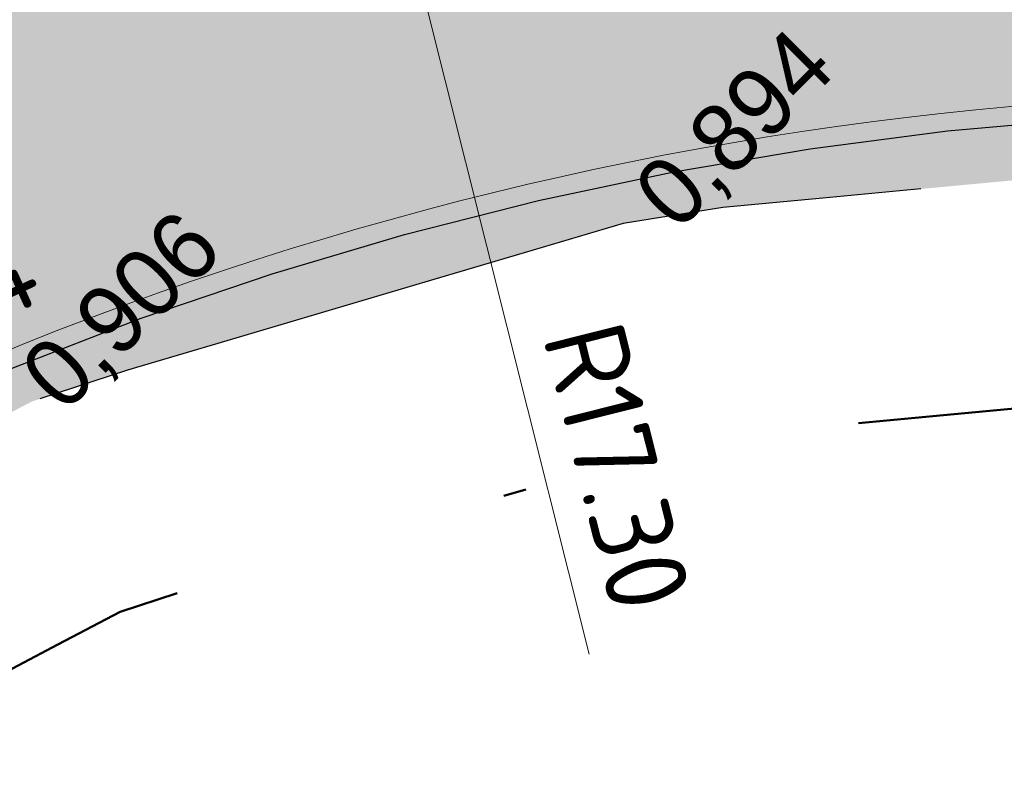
# Model space of a CAD drawing. Header units: millimetres. Extents: x 812 to 183790, y 13 to 580968.
# Tile 51 of 256: x 182461.67 to 182466, y 580790.39 to 580793.74. Entities that reach past the tile are written whole.
import ezdxf

# ---------------------------------------------------------------- set-up
doc = ezdxf.new("R2010")
doc.units = ezdxf.units.MM
doc.header["$LTSCALE"] = 5
for name, pattern in [('DASHDOT', [25.4, 12.7, -6.35, 0, -6.35]), ('VH-GELEIDEBAND_50X200', [8, 4, -2, 0, -2]), ('VH-OPSLUITBAND_80X200', [14, 8, -2, 2, -2]), ('XX-PROJECTGRENS', [18, 12, -3, 0, -3])]:
    doc.linetypes.add(name, pattern=pattern)
doc.layers.add('B-ALG-HOOGTES', color=252, linetype='Continuous')
for name, color, linetype, lineweight in [('N-BH-VH-KANTOPSLUITING_GELEIDEBAND_50X200-G', 20, 'VH-GELEIDEBAND_50X200', 30), ('N-BH-VH-KANTOPSLUITING_OPSLUITBAND_80X200-G', 150, 'VH-OPSLUITBAND_80X200', 30), ('N-Hoogte_Nieuw', 7, 'Continuous', 25), ('N-WE-KG-WERKGRENS-G', 7, 'XX-PROJECTGRENS', 50), ('N-WE-VH-KANTVERHARDING-G', 7, 'Continuous', 0), ('N-WEG-ASF-GOOTTEGEL', 7, 'DASHDOT', 25), ('N-XX-AL-M', 7, 'Continuous', 0), ('V-WE-VH-KANTOPSLUITING_OPSLUITBAND_80X200-G', 150, 'VH-OPSLUITBAND_80X200', 25)]:
    doc.layers.add(name, color=color, linetype=linetype, lineweight=lineweight)
for name, color, linetype, lineweight, transparency in [('N-PV-GR-GRAS_02-G', 85, 'Continuous', 15, 0.3), ('N-WE-VH-VERHARDING_ASFALT_ROOD-A', 12, 'Continuous', 9, 0.7), ('N-WE-VH-VERHARDING_TEGEL-A', 253, 'Continuous', 5, 0.75), ('V-WE-VH-VERHARDING_TEGEL-A', 253, 'Continuous', 18, 0.5)]:
    doc.layers.add(name, color=color, linetype=linetype, lineweight=lineweight, transparency=transparency)
doc.styles.add('isocp', font='isocp.shx')
doc.styles.add('NLCS-ISO-M200-T18', font='txt', dxfattribs={"height": 0.36})
doc.styles.add('NLCS-T25_0', font='txt')
doc.dimstyles.new('NLCS-M200-T18-PIJL_X_L2_H1', dxfattribs={"dimscale": 0.2, "dimtxt": 0.36, "dimasz": 2, "dimexe": 2, "dimexo": 1, "dimgap": 0.7, "dimtad": 1, "dimzin": 0, "dimdsep": 46, "dimtxsty": 'NLCS-ISO-M200-T18', "dimcen": 0, "dimdle": 2, "dimclrd": 256, "dimclre": 256, "dimclrt": 256, "dimadec": 1, "dimazin": 0, "dimtfac": 1, "dimtofl": 0, "dimtmove": 1, "dimatfit": 0, "dimfxl": 2, "dimfxlon": 1, "dimtfillclr": 254, "dimtolj": 1, "dimtzin": 0, "dimlwd": 18, "dimlwe": 18, "dimarcsym": 0})

# ---------------------------------------------------------------- blocks, each defined once
blk = doc.blocks.new('*D6738')
at = {"layer": 'Defpoints', "color": 0, "transparency": 16777216}
for p in [(182463.184976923, 580794.8992020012), (182467.3991369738, 580778.117238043)]:
    blk.add_point(p, dxfattribs=at)
at = {"layer": 'N-XX-AL-M', "linetype": 'Continuous', "lineweight": 18, "transparency": 16777216}
blk.add_line((182464.1769175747, 580790.9490168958), (182463.2823973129, 580794.5112467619), dxfattribs=at)
at = {"layer": 'N-XX-AL-M', "transparency": 16777216}
blk.add_solid([(182463.3470565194, 580794.5274834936), (182463.2177381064, 580794.4950100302), (182463.1849769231, 580794.8992020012)], dxfattribs=at)
at = {"layer": 'N-XX-AL-M', "transparency": 16777216, "insert": (182464.2997475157, 580791.7737670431), "char_height": 0.36, "attachment_point": 5, "rotation": 284.0962169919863, "style": 'NLCS-ISO-M200-T18'}
blk.add_mtext('\\A1;R17.30', dxfattribs=at)

msp = doc.modelspace()

# ---------------------------------------------------------------- hatches: boundary and pattern name
at = {"layer": 'N-PV-GR-GRAS_02-G'}
h = msp.add_hatch(dxfattribs=at)
h.set_pattern_fill('AGR-GRAS_02', color=256, scale=0.1, angle=90.00000000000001, style=0, pattern_type=2)
h.set_pattern_definition([(90, (0, 0), (-1, 0.9999999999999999), [0.25, -0.75]), (90, (-0.6000000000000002, 0.5499999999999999), (-1, 0.9999999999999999), [0.25, -0.75]), (180, (-0.35, 0.09999999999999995), (-0.9999999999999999, -1), [0.25, -0.75]), (180, (-0.7000000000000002, 0.4999999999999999), (-0.9999999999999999, -1), [0.25, -0.75]), (135, (-0.7000000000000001, 0.1999999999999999), (-1.000000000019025, -1.608122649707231e-16), [0.25, -1.164213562]), (225, (-8.844674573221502e-17, 0.55), (1.608122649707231e-16, -1.000000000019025), [0.25, -1.164213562]), (116.5650512, (-0.3000000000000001, 0.2499999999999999), (-4.000646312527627e-10, 1.000000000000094), [0.25, -1.986067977]), (116.5650512, (-0.8000000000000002, 0.7), (-4.000646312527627e-10, 1.000000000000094), [0.25, -1.986067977]), (153.43494882, (-1.125685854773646e-16, 0.7000000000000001), (-1.000000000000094, 5.099846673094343e-11), [0.25, -1.986067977]), (153.43494882, (-0.4500000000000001, 0.2499999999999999), (-1.000000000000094, 5.099846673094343e-11), [0.25, -1.986067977]), (153.43494882, (-0.2000000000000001, 0.6000000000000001), (-1.000000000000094, 5.099846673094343e-11), [0.25, -1.986067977]), (206.5650512, (-0.55, -8.844674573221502e-17), (-1.000000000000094, -4.000650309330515e-10), [0.25, -1.986067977]), (243.43494882, (-0.15, 0.2), (-5.09988220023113e-11, -1.000000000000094), [0.25, -1.986067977])])
edge = h.paths.add_edge_path()
edge.add_arc((182467.3991369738, 580778.117238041), 15.22298989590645, 86.9819025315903, 123.9697070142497)
edge.add_line((182458.8932228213, 580790.7421675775), (182459.0612757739, 580790.4998256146))
edge.add_line((182459.0612757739, 580790.4998256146), (182459.3407840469, 580790.728825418))
edge.add_line((182459.3407840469, 580790.728825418), (182459.6222641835, 580790.9565661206))
edge.add_line((182459.6222641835, 580790.9565661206), (182459.9723063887, 580791.1405276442))
edge.add_line((182459.9723063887, 580791.1405276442), (182460.322348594, 580791.3244891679))
edge.add_line((182460.322348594, 580791.3244891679), (182460.6723907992, 580791.5084506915))
edge.add_line((182460.6723907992, 580791.5084506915), (182461.0224330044, 580791.6924122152))
edge.add_line((182461.0224330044, 580791.6924122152), (182461.3724752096, 580791.8763737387))
edge.add_line((182461.3724752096, 580791.8763737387), (182461.7225174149, 580792.0603352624))
edge.add_line((182461.7225174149, 580792.0603352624), (182462.1449914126, 580792.1981302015))
edge.add_line((182462.1449914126, 580792.1981302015), (182462.5812154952, 580792.32716111))
edge.add_line((182462.5812154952, 580792.32716111), (182463.0174395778, 580792.4561920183))
edge.add_line((182463.0174395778, 580792.4561920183), (182463.4536636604, 580792.5852229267))
edge.add_line((182463.4536636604, 580792.5852229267), (182463.889887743, 580792.7142538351))
edge.add_line((182463.889887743, 580792.7142538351), (182464.3261118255, 580792.8432847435))
edge.add_line((182464.3261118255, 580792.8432847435), (182464.7646492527, 580792.9147989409))
edge.add_line((182464.7646492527, 580792.9147989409), (182465.2044162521, 580792.955742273))
edge.add_line((182465.2044162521, 580792.955742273), (182465.6441832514, 580792.996685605))
edge.add_line((182465.6441832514, 580792.996685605), (182466.0839502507, 580793.0376289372))
edge.add_line((182466.0839502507, 580793.0376289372), (182466.5237172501, 580793.0785722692))
edge.add_line((182466.5237172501, 580793.0785722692), (182466.9634842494, 580793.1195156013))
edge.add_line((182466.9634842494, 580793.1195156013), (182468.8410585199, 580793.1125406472))
edge.add_line((182468.8410585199, 580793.1125406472), (182472.369923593, 580793.0505325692))
edge.add_line((182472.369923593, 580793.0505325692), (182475.8987886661, 580792.9885244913))
edge.add_line((182475.8987886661, 580792.9885244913), (182479.4276537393, 580792.9265164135))
edge.add_line((182479.4276537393, 580792.9265164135), (182482.9565188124, 580792.8645083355))
edge.add_line((182482.9565188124, 580792.8645083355), (182486.4853838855, 580792.8025002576))
edge.add_line((182486.4853838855, 580792.8025002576), (182490.1139049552, 580792.7370744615))
edge.add_line((182490.1139049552, 580792.7370744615), (182494.0013194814, 580792.6627698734))
edge.add_line((182494.0013194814, 580792.6627698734), (182497.8887340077, 580792.5884652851))
edge.add_line((182497.8887340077, 580792.5884652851), (182501.7761485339, 580792.514160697))
edge.add_line((182501.7761485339, 580792.514160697), (182505.6635630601, 580792.4398561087))
edge.add_line((182505.6635630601, 580792.4398561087), (182509.5509775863, 580792.3655515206))
edge.add_line((182509.5509775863, 580792.3655515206), (182513.437743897, 580792.2918916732))
edge.add_line((182513.437743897, 580792.2918916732), (182517.3179909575, 580792.2247161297))
edge.add_line((182517.3179909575, 580792.2247161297), (182521.1982380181, 580792.1575405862))
edge.add_line((182521.1982380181, 580792.1575405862), (182525.0784850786, 580792.0903650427))
edge.add_line((182525.0784850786, 580792.0903650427), (182528.9587321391, 580792.0231894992))
edge.add_line((182528.9587321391, 580792.0231894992), (182530.4653600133, 580791.9971064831))
edge.add_line((182530.4653600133, 580791.9971064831), (182530.4653600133, 580792.1143092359))
edge.add_line((182530.4653600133, 580792.1143092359), (182468.2006484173, 580793.3191129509))
at = {"layer": 'N-WE-VH-VERHARDING_ASFALT_ROOD-A'}
h = msp.add_hatch(color=256, dxfattribs=at)
h.dxf.hatch_style = 1
edge = h.paths.add_edge_path()
edge.add_line((182738.5888911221, 580770.094052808), (182740.6095874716, 580773.2282043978))
edge.add_line((182740.6095874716, 580773.2282043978), (182728.6522029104, 580774.7639141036))
edge.add_arc((182754.1293243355, 580973.1345679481), 200.0000000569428, 259.1365194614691, 262.68145746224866, ccw=False)
edge.add_arc((183259.5269548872, 583606.6660921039), 2881.58815890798, 258.3666440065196, 259.1365194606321, ccw=False)
edge.add_arc((182397.8348543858, 579347.3114853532), 1464.105329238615, 78.94973812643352, 80.84476196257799)
edge.add_arc((182582.4987045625, 580493.1317124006), 303.4999999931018, 80.84476196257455, 88.89148198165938)
edge.add_line((182588.3702405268, 580796.5749114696), (182468.3943311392, 580798.8964097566))
edge.add_arc((182467.3991369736, 580778.1172380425), 20.8029898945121, 87.25798082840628, 123.6145088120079)
edge.add_line((182455.882550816, 580795.4415744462), (182457.6304154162, 580792.5802576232))
edge.add_arc((182467.3991369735, 580778.1172380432), 17.45298989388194, 87.10807597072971, 124.03617484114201, ccw=False)
edge.add_line((182468.2796781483, 580795.5480011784), (182588.3054311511, 580793.2255384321))
edge.add_arc((182582.4987045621, 580493.1317123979), 300.149999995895, 80.84476196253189, 88.89148198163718, ccw=False)
edge.add_arc((182397.8348544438, 579347.3114856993), 1460.755328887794, 78.95040621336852, 80.84476196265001, ccw=False)
edge.add_arc((183259.5269548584, 583606.6660962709), 2884.938162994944, 258.3669828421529, 259.1388313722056)
edge.add_arc((182753.5760835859, 580969.6768737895), 199.8499998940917, 259.1388313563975, 260.8845427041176)
edge.add_line((182721.9149579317, 580772.3507589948), (182721.8911942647, 580772.2026533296))
edge.add_arc((182721.4159209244, 580769.240540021), 3.000000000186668, -26.730331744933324, 80.8845426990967, ccw=False)
edge.add_line((182724.0953211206, 580767.8911643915), (182726.6569782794, 580766.5967854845))
edge.add_line((182726.6569782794, 580766.5967854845), (182728.0470246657, 580769.3477745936))
edge.add_arc((182730.8584964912, 580767.9271669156), 3.150000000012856, 82.68145746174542, 153.1930014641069, ccw=False)
edge.add_line((182731.2597611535, 580771.0515047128), (182737.333520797, 580770.2714401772))
edge.add_arc((182730.9451325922, 580720.5299986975), 50.15000004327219, 81.23292553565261, 82.68145745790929, ccw=False)
at = {"layer": 'N-WE-VH-VERHARDING_TEGEL-A'}
h = msp.add_hatch(color=256, dxfattribs=at)
h.dxf.hatch_style = 1
edge = h.paths.add_edge_path()
edge.add_line((182724.1704329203, 580769.7431966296), (182723.8868334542, 580769.6701808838))
edge.add_line((182723.8868334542, 580769.6701808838), (182723.8369674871, 580769.8638646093))
edge.add_arc((182721.4159209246, 580769.2405400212), 2.499999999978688, 14.43785884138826, 41.93983299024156)
edge.add_line((182723.2755386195, 580770.9114146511), (182723.1418686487, 580771.060184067))
edge.add_line((182723.1418686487, 580771.060184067), (182723.3597027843, 580771.2559089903))
edge.add_arc((182721.4159209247, 580769.2405400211), 2.799999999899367, 46.03587676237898, 80.88454270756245)
edge.add_arc((182753.5760836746, 580969.6768742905), 200.2000004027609, 259.1388313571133, 260.88454270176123, ccw=False)
edge.add_arc((183259.5269548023, 583606.6660916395), 2885.288158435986, 258.3670182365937, 259.1388313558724, ccw=False)
edge.add_arc((182397.8348544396, 579347.3114856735), 1460.405328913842, 78.95047607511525, 80.84476196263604)
edge.add_arc((182582.4987045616, 580493.1317123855), 299.8000000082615, 80.84476196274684, 88.89148198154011)
edge.add_line((182588.2986600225, 580792.8756039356), (182468.2674329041, 580795.1981726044))
edge.add_arc((182467.3991369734, 580778.1172380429), 17.10298989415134, 87.08991886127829, 124.0588783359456)
edge.add_line((182457.8207007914, 580792.2864237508), (182458.8287809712, 580790.7951912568))
edge.add_arc((182467.3991369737, 580778.1172380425), 15.30298989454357, 86.98690092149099, 124.058878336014, ccw=False)
edge.add_line((182468.2035273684, 580793.3990722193), (182588.2638370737, 580791.0759408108))
edge.add_arc((182582.4987045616, 580493.1317123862), 298.0000000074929, 80.84476196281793, 88.8914819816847, ccw=False)
edge.add_arc((182397.8348544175, 579347.3114855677), 1458.605329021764, 78.9508359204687, 80.84476196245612, ccw=False)
edge.add_arc((183259.526954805, 583606.6660916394), 2887.088158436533, 258.3672002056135, 259.1388313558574)
edge.add_arc((182753.5760836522, 580969.6768741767), 202.0000002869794, 259.1388313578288, 260.8845427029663)
edge.add_arc((182753.5761123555, 580969.6770552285), 202.0001835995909, 260.8845428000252, 260.9525587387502)
edge.add_arc((182721.6538821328, 580769.2025038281), 1.0000000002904, -21.923149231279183, 80.9525586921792, ccw=False)
edge.add_line((182722.5815676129, 580768.8291412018), (182722.5227935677, 580768.6831066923))
edge.add_line((182722.5227935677, 580768.6831066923), (182723.9166944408, 580767.9811227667))
edge.add_arc((182721.4159209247, 580769.2405400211), 2.799999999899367, 333.2696682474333, 370.3418150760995)
at = {"layer": 'V-WE-VH-VERHARDING_TEGEL-A'}
h = msp.add_hatch(color=256, dxfattribs=at)
h.dxf.hatch_style = 1
h.paths.add_polyline_path([(182599.0795089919, 580792.6007238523), (182596.7020087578, 580792.6802481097), (182594.3245085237, 580792.7597723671), (182591.9470082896, 580792.8392966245), (182589.5695080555, 580792.9188208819), (182587.1920078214, 580792.9983451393), (182584.776465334, 580793.0513251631), (182582.3431824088, 580793.0919266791), (182579.9098994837, 580793.1325281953), (182577.4766165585, 580793.1731297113), (182575.0433336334, 580793.2137312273), (182572.6100507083, 580793.2543327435), (182570.0778470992, 580793.3002693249), (182567.3989726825, 580793.3541162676), (182564.7200982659, 580793.4079632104), (182562.0412238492, 580793.4618101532), (182559.3623494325, 580793.5156570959), (182556.6834750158, 580793.5695040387), (182553.9999258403, 580793.6224723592), (182551.2832293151, 580793.6692106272), (182548.5665327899, 580793.7159488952), (182545.8498362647, 580793.7626871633), (182543.1331397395, 580793.8094254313), (182540.4164432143, 580793.8561636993), (182537.6997466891, 580793.9029019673), (182534.0589639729, 580793.973196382), (182530.2479124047, 580794.047831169), (182526.4368608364, 580794.1224659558), (182522.6258092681, 580794.1971007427), (182518.8147576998, 580794.2717355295), (182515.0037061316, 580794.3463703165), (182511.1703997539, 580794.4223678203), (182507.3199748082, 580794.4994135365), (182503.4695498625, 580794.5764592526), (182499.6191249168, 580794.6535049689), (182495.7686999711, 580794.730550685), (182491.9182750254, 580794.8075964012), (182488.164018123, 580794.8799450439), (182484.6498005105, 580794.9405696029), (182481.135582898, 580795.001194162), (182477.6213652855, 580795.0618187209), (182474.107147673, 580795.12244328), (182470.5929300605, 580795.1830678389), (182467.1005970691, 580795.2431342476), (182466.780738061, 580795.2222891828), (182466.4608790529, 580795.2014441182), (182466.1410200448, 580795.1805990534), (182465.8211610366, 580795.1597539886), (182465.5013020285, 580795.138908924), (182465.1814430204, 580795.1180638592), (182464.823207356, 580795.0624212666), (182464.4506088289, 580794.9937553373), (182464.0780103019, 580794.925089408), (182463.7054117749, 580794.8564234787), (182463.3328132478, 580794.7877575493), (182462.9602147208, 580794.7190916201), (182462.598736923, 580794.6225330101), (182462.250935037, 580794.4916728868), (182461.9031331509, 580794.3608127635), (182461.5553312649, 580794.22995264), (182461.2075293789, 580794.0990925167), (182460.8597274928, 580793.9682323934), (182460.5045269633, 580793.82288975), (182460.113021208, 580793.6064812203), (182459.7215154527, 580793.3900726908), (182459.3300096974, 580793.1736641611), (182458.9385039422, 580792.9572556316), (182458.5469981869, 580792.7408471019), (182458.1554924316, 580792.5244385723), (182457.831938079, 580792.2726008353), (182459.0612757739, 580790.4998256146), (182459.3407840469, 580790.728825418), (182459.6222641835, 580790.9565661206), (182459.9723063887, 580791.1405276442), (182460.322348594, 580791.3244891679), (182460.6723907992, 580791.5084506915), (182461.0224330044, 580791.6924122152), (182461.3724752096, 580791.8763737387), (182461.7225174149, 580792.0603352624), (182462.1449914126, 580792.1981302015), (182462.5812154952, 580792.32716111), (182463.0174395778, 580792.4561920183), (182463.4536636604, 580792.5852229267), (182463.889887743, 580792.7142538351), (182464.3261118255, 580792.8432847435), (182464.7646492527, 580792.9147989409), (182465.2044162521, 580792.955742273), (182465.6441832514, 580792.996685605), (182466.0839502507, 580793.0376289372), (182466.5237172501, 580793.0785722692), (182466.9634842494, 580793.1195156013), (182468.8410585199, 580793.1125406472), (182472.369923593, 580793.0505325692), (182475.8987886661, 580792.9885244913), (182479.4276537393, 580792.9265164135), (182482.9565188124, 580792.8645083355), (182486.4853838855, 580792.8025002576), (182490.1139049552, 580792.7370744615), (182494.0013194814, 580792.6627698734), (182497.8887340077, 580792.5884652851), (182501.7761485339, 580792.514160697), (182505.6635630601, 580792.4398561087), (182509.5509775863, 580792.3655515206), (182513.437743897, 580792.2918916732), (182517.3179909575, 580792.2247161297), (182521.1982380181, 580792.1575405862), (182525.0784850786, 580792.0903650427), (182528.9587321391, 580792.0231894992), (182532.8389791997, 580791.9560139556), (182536.7192262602, 580791.8888384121), (182539.5196242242, 580791.8305329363), (182542.2039391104, 580791.7731809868), (182544.8882539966, 580791.7158290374), (182547.5725688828, 580791.658477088), (182550.256883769, 580791.6011251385), (182552.9411986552, 580791.5437731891), (182555.6944008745, 580791.4920686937), (182558.4750035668, 580791.4426105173), (182561.2556062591, 580791.3931523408), (182564.0362089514, 580791.3436941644), (182566.8168116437, 580791.2942359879), (182569.597414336, 580791.2447778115), (182572.1941545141, 580791.1951917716), (182574.6264852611, 580791.1454913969), (182577.0588160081, 580791.0957910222), (182579.4911467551, 580791.0460906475), (182581.9234775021, 580790.9963902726), (182584.3558082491, 580790.9466898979), (182586.8248452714, 580790.8791941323), (182589.3650010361, 580790.7772196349), (182591.9051568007, 580790.6752451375), (182594.4453125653, 580790.5732706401), (182596.9854683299, 580790.4712961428), (182599.5256240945, 580790.3693216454), (182601.9530346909, 580790.2469959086), (182603.7559130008, 580790.0119380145), (182605.5587913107, 580789.7768801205), (182607.3616696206, 580789.5418222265), (182609.1645479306, 580789.3067643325), (182610.9674262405, 580789.0717064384), (182612.7703045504, 580788.8366485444), (182613.8593483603, 580788.6973921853), (182614.9228216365, 580788.561567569), (182615.9862949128, 580788.4257429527), (182617.049768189, 580788.2899183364), (182618.1132414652, 580788.15409372), (182619.1767147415, 580788.0182691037), (182620.2296438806, 580787.870181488), (182621.2795627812, 580787.7185929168), (182622.3294816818, 580787.5670043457), (182623.3794005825, 580787.4154157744), (182624.4293194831, 580787.2638272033), (182625.4792383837, 580787.1122386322), (182627.1782188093, 580786.8443319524), (182629.3274773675, 580786.4957310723), (182631.4767359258, 580786.1471301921), (182633.625994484, 580785.7985293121), (182635.7752530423, 580785.449928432), (182637.9245116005, 580785.1013275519), (182640.1859073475, 580784.673022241), (182642.3106813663, 580784.2936708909), (182647.2348569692, 580783.4262334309), (182652.1620946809, 580782.5752084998), (182657.0843216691, 580781.6965085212), (182662.0051567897, 580780.8101210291), (182666.9000091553, 580779.9205443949), (182670.9189910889, 580779.1389923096), (182673.0388682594, 580778.7252537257), (182675.3330816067, 580778.2682821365), (182678.0885346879, 580777.7138775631), (182682.0260260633, 580776.8810607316), (182687.379989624, 580775.7846102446), (182695.9420013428, 580774.0427961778), (182705.3209991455, 580772.1272824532), (182711.8173925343, 580770.8002459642), (182714.9690093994, 580770.1555667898), (182719.4649814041, 580769.2553672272), (182719.5481076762, 580769.641469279), (182721.8517032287, 580769.2647816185), (182722.6959123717, 580769.1132509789), (182724.2740394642, 580768.8372010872), (182724.4680023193, 580769.3270111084), (182724.5764945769, 580769.7773074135), (182724.616915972, 580770.0467001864), (182724.6178314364, 580770.2243366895), (182723.9585646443, 580770.1861192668), (182723.8900670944, 580770.3725714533), (182723.4378261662, 580771.6035835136), (182723.3750876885, 580771.7743593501), (182723.9679465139, 580771.833907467), (182723.392903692, 580772.2648585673), (182723.1205753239, 580772.3881909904), (182722.9830178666, 580772.4356647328), (182722.8166856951, 580772.4830024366), (182722.638743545, 580772.5243925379), (182722.4028799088, 580772.5659118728), (182721.9829864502, 580772.6394077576), (182721.4531271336, 580772.732137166), (182721.0554579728, 580772.805900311), (182720.5046810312, 580772.9107234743), (182715.1335762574, 580773.8668339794), (182706.6785320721, 580775.399694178), (182704.9206561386, 580775.7271430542), (182703.3301972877, 580776.0180142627), (182701.9026094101, 580776.2819466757), (182700.3119964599, 580776.5999908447), (182699.762008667, 580776.708522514), (182697.8514609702, 580777.0967142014), (182697.7518697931, 580777.1166637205), (182695.7759857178, 580777.5124612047), (182693.3171578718, 580778.0119861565), (182691.1509638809, 580778.4510506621), (182689.3955224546, 580778.8068599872), (182684.0982401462, 580779.8977589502), (182678.9907128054, 580780.9317898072), (182677.3682870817, 580781.2583442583), (182675.4485454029, 580781.6385402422), (182673.9208342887, 580781.9365398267), (182671.7465379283, 580782.3579828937), (182667.7610015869, 580783.1209869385), (182662.9050639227, 580784.0165913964), (182657.988517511, 580784.924466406), (182653.0682243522, 580785.8097919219), (182648.144285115, 580786.6825756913), (182643.218206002, 580787.5303451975), (182640.7660024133, 580787.9637097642), (182638.0779397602, 580788.4134229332), (182635.3006463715, 580788.8592760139), (182632.5233529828, 580789.3051290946), (182629.7460595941, 580789.7509821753), (182626.9687662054, 580790.196835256), (182624.1914728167, 580790.6426883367), (182622.1149343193, 580790.945329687), (182620.6864577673, 580791.1155280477), (182619.2579812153, 580791.2857264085), (182617.8295046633, 580791.4559247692), (182616.4010281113, 580791.62612313), (182614.9725515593, 580791.7963214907), (182613.4080755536, 580791.9485285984), (182611.4137506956, 580792.0438713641), (182609.4194258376, 580792.1392141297), (182607.4251009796, 580792.2345568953), (182605.4307761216, 580792.3298996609), (182603.4364512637, 580792.4252424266), (182601.4421264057, 580792.5205851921)])
h.paths.add_polyline_path([(182656.0450468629, 580780.7549504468), (182660.6425299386, 580779.5995208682), (182660.9163282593, 580780.6889712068), (182656.3188451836, 580781.8444007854)], flags=25)

# ---------------------------------------------------------------- linework, layer by layer
at = {"layer": 'N-BH-VH-KANTOPSLUITING_GELEIDEBAND_50X200-G', "ltscale": 0.2, "flags": 128}
msp.add_lwpolyline([(182468.2643196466, 580795.19833058, 0.1626745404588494), (182457.8207007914, 580792.2864237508)], format="xyb", dxfattribs=at)
at = {"layer": 'N-BH-VH-KANTOPSLUITING_OPSLUITBAND_80X200-G', "ltscale": 0.2, "flags": 128}
msp.add_lwpolyline([(182458.9399792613, 580790.7735436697, -0.1618566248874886), (182468.2006484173, 580793.3191129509), (182588.2622893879, 580790.9959557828, -0.03512487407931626), (182629.9007393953, 580787.2564707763, -0.008265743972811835), (182677.3730232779, 580778.7983166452)], format="xyb", dxfattribs=at)
at = {"layer": 'N-WE-KG-WERKGRENS-G', "ltscale": 0.1, "flags": 128}
msp.add_lwpolyline([(182546.3363945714, 580828.4899207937), (182543.8336850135, 580828.6949465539), (182540.4959602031, 580828.9354948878), (182537.3605703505, 580829.0986258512), (182534.235148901, 580829.2612381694), (182531.1097274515, 580829.4238504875), (182527.9843060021, 580829.5864628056), (182520.9662974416, 580829.9516022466), (182508.3491545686, 580830.2950978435), (182506.8932828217, 580830.3347332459), (182505.4374110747, 580830.3743686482), (182503.9821088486, 580830.4139885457), (182501.0593100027, 580830.4968933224), (182495.9427932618, 580830.64450416), (182490.8257921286, 580830.7921288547), (182485.7087909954, 580830.9397535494), (182480.5865481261, 580831.0875294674), (182476.585899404, 580831.1609660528), (182472.870248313, 580831.2157929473), (182469.156396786, 580831.2705932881), (182465.4445988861, 580831.3253633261), (182462.4442958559, 580831.3819626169), (182462.0279888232, 580831.442751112), (182461.549194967, 580831.5126638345), (182461.0704011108, 580831.582576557), (182460.6377092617, 580831.6457575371), (182460.098308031, 580831.7766769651), (182459.429344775, 580831.9689810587), (182458.7402872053, 580832.1670615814), (182458.0512296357, 580832.3651421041), (182457.4967000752, 580832.5245504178), (182456.6479823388, 580833.0543667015), (182455.3760828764, 580833.7572914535), (182453.1248441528, 580829.6327991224), (182453.1248441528, 580797.3056406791), (182458.7221649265, 580789.2339841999), (182459.9721623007, 580789.9533443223), (182460.1746733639, 580790.1171925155), (182460.4375156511, 580790.2553269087), (182460.7875578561, 580790.4392884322), (182461.1376000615, 580790.6232499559), (182461.4876422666, 580790.8072114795), (182461.837684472, 580790.9911730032), (182462.1129321, 580791.1358269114), (182462.4419120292, 580791.2431276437), (182462.8648578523, 580791.3682309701), (182463.3010819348, 580791.4972618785), (182463.7373060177, 580791.6262927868), (182464.1735301, 580791.7553236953), (182464.5492909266, 580791.8664701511), (182464.891624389, 580791.9222959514), (182465.2971176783, 580791.9600483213), (182465.7368846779, 580792.0009916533), (182466.176651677, 580792.0419349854), (182466.6164186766, 580792.0828783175), (182467.0080813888, 580792.1193430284), (182468.8304161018, 580792.1125732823), (182472.352354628, 580792.0506869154), (182475.8812197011, 580791.9886788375), (182479.4100847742, 580791.9266707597), (182482.9389498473, 580791.8646626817), (182486.4673558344, 580791.8026627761), (182490.0953355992, 580791.7372467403), (182493.9822088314, 580791.6629524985), (182497.8696233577, 580791.5886479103), (182501.7570378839, 580791.5143433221), (182505.6444524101, 580791.4400387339), (182509.5320295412, 580791.365731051), (182513.4196150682, 580791.2920556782), (182517.3006813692, 580791.2248659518), (182521.1809284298, 580791.1576904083), (182525.0611754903, 580791.0905148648), (182528.9414225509, 580791.0233393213), (182532.8216696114, 580790.9561637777), (182536.7001634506, 580790.8890185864), (182539.4982635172, 580790.8307611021), (182542.1825784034, 580790.7734091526), (182544.8668932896, 580790.7160572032), (182547.5512081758, 580790.6587052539), (182550.2355230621, 580790.6013533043), (182552.9211300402, 580790.5439737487), (182555.6766168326, 580790.4922268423), (182558.4572195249, 580790.4427686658), (182561.2378222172, 580790.3933104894), (182564.0184249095, 580790.343852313), (182566.7990276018, 580790.2943941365), (182569.5789762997, 580790.2449475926), (182572.1743940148, 580790.1953868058), (182574.6060562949, 580790.14570009), (182577.0383870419, 580790.0959997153), (182579.4707177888, 580790.0462993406), (182581.9030485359, 580789.9965989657), (182584.3319301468, 580789.9469690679), (182586.7911242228, 580789.8797423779), (182589.3248883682, 580789.7780244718), (182591.8650441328, 580789.6760499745), (182594.4051998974, 580789.5740754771), (182596.945355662, 580789.4721009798), (182599.4804017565, 580789.3703316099), (182601.8630860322, 580789.2502597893), (182603.6266279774, 580789.0203305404), (182605.4295062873, 580788.7852726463), (182607.2323845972, 580788.5502147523), (182609.0352629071, 580788.3151568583), (182610.8381412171, 580788.0800989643), (182612.6422430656, 580787.8448815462), (182613.7326595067, 580787.7054496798), (182614.7961327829, 580787.5696250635), (182615.8596060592, 580787.4338004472), (182616.9230793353, 580787.2979758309), (182617.9865526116, 580787.1621512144), (182619.0437285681, 580787.0271308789), (182620.0885572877, 580786.8801825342), (182621.1366633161, 580786.7288557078), (182622.1865822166, 580786.5772671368), (182623.2365011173, 580786.4256785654), (182624.2864200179, 580786.2740899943), (182625.3299012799, 580786.1234308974), (182627.020285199, 580785.8568797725), (182629.1673737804, 580785.5086308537), (182631.3166323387, 580785.1600299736), (182633.4658908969, 580784.8114290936), (182635.6151494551, 580784.4628282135), (182637.7513844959, 580784.1163396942), (182640.0049781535, 580783.6895120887), (182642.1360582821, 580783.3090348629), (182647.0630134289, 580782.4411077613), (182651.9891248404, 580781.5902773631), (182656.9078141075, 580780.712208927), (182661.8271143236, 580779.8260979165), (182666.7151533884, 580778.9377595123), (182670.7274343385, 580778.1575107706), (182672.8454156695, 580777.7441421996), (182675.1367830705, 580777.2877374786), (182677.8864391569, 580776.7344992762), (182723.4470160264, 580767.0980044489), (182727.4134544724, 580765.1004620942), (182728.5193157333, 580767.2890309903), (182733.487118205, 580765.839533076), (182735.3841539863, 580765.7193532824), (182736.7291595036, 580765.8569923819), (182737.9777871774, 580765.984768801), (182741.1548623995, 580766.309889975), (182758.3880922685, 580762.4353447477), (182758.0502154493, 580761.9109538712), (182758.2781539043, 580761.5340619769), (182751.5803360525, 580749.746364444), (182784.2071760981, 580741.4288769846), (182784.088835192, 580737.5353437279), (182784.0815874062, 580737.5082115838), (182783.5253590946, 580735.4310709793), (182787.0264828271, 580734.4501235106, -0.06878441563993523), (182787.0710498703, 580728.4065941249), (182786.4433279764, 580726.2139149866), (182784.8212424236, 580720.8672947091), (182783.9285352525, 580717.5622805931), (182783.3629587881, 580715.4844659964), (182780.7330075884, 580704.363215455, 0.01006423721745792), (182779.8290839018, 580700.1652549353, 0.03789734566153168), (182778.9515901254, 580692.6476957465), (182778.8086371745, 580689.114825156), (182778.664840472, 580677.4566763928), (182774.5489658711, 580677.5030601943), (182774.3887329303, 580664.4659519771), (182777.7728912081, 580664.4296323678), (182777.5992994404, 580658.3134843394), (182797.5259302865, 580658.0334855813), (182797.5627665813, 580667.2589931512), (182800.3788182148, 580667.2624219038), (182800.4003675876, 580675.3592035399), (182797.5713859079, 580675.3666430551), (182797.5587852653, 580678.0379749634), (182798.51420407, 580682.5233503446), (182808.2659865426, 580723.7606235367), (182808.3887287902, 580729.6090305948), (182811.171402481, 580735.7888850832, -0.1199236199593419), (182813.2056665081, 580738.4003126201), (182817.1751677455, 580741.3533516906, -0.2023336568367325), (182823.6090945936, 580742.8635374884), (182838.9859315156, 580740.2441271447), (182838.9615736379, 580736.850063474), (182841.3969184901, 580736.857219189), (182841.3008403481, 580734.7862014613), (182846.1720900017, 580734.4916700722), (182846.0383634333, 580732.0657865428), (182851.325015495, 580731.7732694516, 0.0250001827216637), (182928.0593059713, 580722.7733242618), (182928.2904346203, 580726.1654619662, 0.01378694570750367), (182970.6959348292, 580724.502907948), (183059.9886356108, 580723.465826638), (183059.9798531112, 580721.3041403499), (183068.0991874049, 580721.2114097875), (183068.1978501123, 580723.3704815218), (183221.0751434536, 580721.5949032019), (183221.0888945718, 580715.2308856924), (183240.2705249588, 580715.3070614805), (183240.3081457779, 580720.3747960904), (183240.5860722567, 580720.3746200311), (183242.4505741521, 580720.3985859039), (183244.4520871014, 580720.4054370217), (183245.8448439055, 580720.3876357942), (183247.2279820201, 580720.369957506), (183249.6118762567, 580720.331143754), (183252.1844203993, 580720.2899176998), (183254.1676349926, 580720.2591536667), (183256.0270805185, 580720.2363258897), (183258.3117480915, 580720.2185501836), (183261.870273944, 580720.1782204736), (183265.4918982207, 580720.1405490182), (183268.1005979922, 580720.1114656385), (183269.8825592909, 580720.0873315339), (183272.1715485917, 580720.0507186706), (183273.9743825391, 580720.0093185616), (183275.5027767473, 580719.9728417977), (183276.437037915, 580719.9481279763), (183277.4632290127, 580719.9249136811), (183279.8339705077, 580719.8919135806), (183285.4019259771, 580719.8234907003), (183293.9097694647, 580719.7246190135), (183296.6605298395, 580719.6826219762), (183300.6896803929, 580719.6211072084), (183301.9841566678, 580719.603033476), (183303.1636473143, 580719.5865651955), (183304.85103719, 580719.565599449), (183306.689819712, 580719.5436243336), (183308.5842271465, 580719.5356408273), (183310.372555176, 580719.5296939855), (183312.7694811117, 580719.5451821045), (183314.8878679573, 580719.5671883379), (183317.3638881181, 580719.6072594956), (183319.3345012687, 580719.6852769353), (183320.2449572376, 580719.7368562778), (183321.3681973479, 580719.8051428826), (183322.6456268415, 580719.9124179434), (183324.0210926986, 580720.0280979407), (183325.5883142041, 580720.1679196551), (183326.7039214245, 580720.2767798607), (183327.873631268, 580720.3909193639), (183329.9510740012, 580720.6048506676), (183332.3846737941, 580720.8685421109), (183334.5499215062, 580721.1248258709), (183336.1045024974, 580721.3200670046), (183337.6187943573, 580721.5245671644), (183339.4584159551, 580721.8035088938), (183340.9118904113, 580722.0468656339), (183342.1533880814, 580722.2661741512), (183343.8365356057, 580722.565729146), (183345.379378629, 580722.8403520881), (183346.2451748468, 580723.0074318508), (183346.9857773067, 580723.1503519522), (183348.60799843, 580723.4825238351), (183350.1849550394, 580723.8082190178), (183350.6332304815, 580723.9066990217), (183351.4270876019, 580724.0810986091), (183352.5589509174, 580724.3460008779), (183354.0667487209, 580724.7174973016), (183356.056216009, 580725.2184174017), (183357.6991912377, 580725.6323925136), (183359.659842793, 580726.1303079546), (183361.0773076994, 580726.502585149), (183362.5382352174, 580726.9063274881), (183364.106085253, 580727.3486873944), (183365.4382249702, 580727.7334499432), (183366.0890313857, 580727.9239682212), (183366.711851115, 580728.106293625), (183367.570977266, 580728.3614921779), (183368.5514074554, 580728.6685015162), (183369.7468178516, 580729.0578450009), (183370.8905434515, 580729.444942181), (183371.9991616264, 580729.8331634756), (183373.1818273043, 580730.2581687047), (183374.0557342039, 580730.5807175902), (183375.1714988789, 580730.989826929), (183376.7022811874, 580731.5557121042), (183378.0975990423, 580732.0852588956), (183379.372671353, 580732.580994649), (183380.6702380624, 580733.0882598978), (183382.5851349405, 580733.8471686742), (183384.036839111, 580734.4342333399), (183385.2596680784, 580734.9484724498), (183386.4865551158, 580735.4865303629), (183387.9026292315, 580736.1251636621), (183390.3613408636, 580737.2492600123), (183392.2596494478, 580738.1250385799), (183394.2178763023, 580739.0640904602), (183395.6290723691, 580739.7659167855), (183397.0700952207, 580740.5001337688), (183398.2287487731, 580741.0940935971), (183399.5034946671, 580741.7553377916), (183400.5868244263, 580742.3204673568), (183401.5559766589, 580742.8342419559), (183402.5493609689, 580743.3724349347), (183403.77320931, 580744.03960276), (183405.0291069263, 580744.7375497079), (183406.274695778, 580745.4513490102), (183407.4204789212, 580746.1363269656), (183408.6556175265, 580746.8994775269), (183410.2089623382, 580747.8592406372), (183411.7376134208, 580748.8153481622), (183413.0233444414, 580749.6293986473), (183414.1912668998, 580750.3893023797), (183414.7376870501, 580750.7558946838), (183415.1694994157, 580751.049171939), (183415.6269024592, 580751.3541247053), (183416.1926958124, 580751.7345778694), (183416.8457558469, 580752.1725687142), (183417.4438549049, 580752.5812946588), (183417.9674341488, 580752.954995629), (183418.4895497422, 580753.3269260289), (183418.9739641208, 580753.6743383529), (183419.4541436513, 580754.0169505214), (183419.8412569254, 580754.2913615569), (183420.2708889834, 580754.6012846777), (183422.9376071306, 580756.5015914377), (183423.5268132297, 580756.927757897), (183426.7801920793, 580759.254015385), (183430.045753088, 580761.6232062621), (183433.3085215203, 580763.9903711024), (183436.5712899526, 580766.3575359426), (183439.8265075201, 580768.7192225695), (183442.6305409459, 580770.6747772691), (183445.1135794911, 580772.3387513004), (183447.6043370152, 580774.0078980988), (183450.0950945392, 580775.6770448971), (183452.5858520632, 580777.3461916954), (183455.0640697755, 580779.0069351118), (183457.2923219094, 580780.4045971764), (183459.4744747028, 580781.7478362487), (183461.660218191, 580783.0932855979), (183463.8459616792, 580784.438734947), (183466.0317051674, 580785.7841842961), (183467.8048106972, 580786.8734164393), (183467.8231587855, 580786.8620201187), (183467.8458993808, 580786.8478955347), (183467.887567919, 580786.7929881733), (183467.9488498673, 580786.7122358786), (183467.9716921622, 580786.6821361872), (183468.4831392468, 580785.1500434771), (183475.3973957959, 580787.2540622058), (183481.8653286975, 580790.3062808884), (183487.2931698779, 580792.8384432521), (183508.4926288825, 580803.2497857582), (183507.9212643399, 580805.1584873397), (183513.3572816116, 580806.7790938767), (183512.7349608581, 580808.8665508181), (183507.2984268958, 580807.2391394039), (183506.6892884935, 580809.2740284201, -0.2277669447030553), (183507.3572742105, 580816.3500884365, -0.1282015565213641), (183510.3101745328, 580819.239130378), (183512.5474554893, 580813.9539693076), (183514.5672591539, 580814.8658911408), (183512.3070754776, 580820.1304422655), (183514.8646771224, 580821.2145754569), (183512.8945187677, 580825.8937386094, -0.03588457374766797), (183522.3821982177, 580830.5745313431), (183523.3100604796, 580830.9474544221), (183522.0877516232, 580834.0228367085), (183512.558636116, 580830.2984299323), (183502.1452087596, 580862.2535486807), (183499.3051227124, 580861.0400110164), (183497.1330169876, 580866.3964116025), (183495.0717561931, 580865.5510747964), (183497.3056307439, 580860.182088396)], format="xyb", dxfattribs=at)
at = {"layer": 'N-WE-VH-KANTVERHARDING-G', "flags": 128}
for points in [[(182720.6822647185, 580772.4004265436, -0.00608592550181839), (182715.8901052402, 580773.2595451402, -0.003367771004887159), (182677.771672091, 580780.8397570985, 0.008265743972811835), (182630.2316880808, 580789.309973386, 0.03512487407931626), (182588.302529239, 580793.0755665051), (182468.2744369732, 580795.3980745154, 0.1626745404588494), (182457.7086918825, 580792.4521162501)], [(182468.2051954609, 580793.3989843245, 0.1632107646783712), (182458.8287809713, 580790.7951912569), (182459.040149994, 580790.4825173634)]]:
    msp.add_lwpolyline(points, format="xyb", dxfattribs=at)
at = {"layer": 'N-WEG-ASF-GOOTTEGEL', "ltscale": 0.04, "flags": 128}
msp.add_lwpolyline([(182721.9149579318, 580772.3507589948, -0.007617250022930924), (182715.918369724, 580773.4068581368, -0.00336783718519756), (182677.8011703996, 580780.9868299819, 0.008265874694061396), (182630.2555545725, 580789.4580625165, 0.03512487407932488), (182588.3054311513, 580793.2255384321), (182468.2796781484, 580795.5480011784, 0.1626399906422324), (182457.6246852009, 580792.5763856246)], format="xyb", dxfattribs=at)
at = {"layer": 'V-WE-VH-KANTOPSLUITING_OPSLUITBAND_80X200-G', "ltscale": 0.1, "flags": 128}
msp.add_lwpolyline([(182640.1859073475, 580784.673022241), (182637.9245116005, 580785.1013275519), (182635.7752530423, 580785.449928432), (182633.625994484, 580785.7985293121), (182631.4767359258, 580786.1471301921), (182629.3274773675, 580786.4957310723), (182627.1782188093, 580786.8443319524), (182625.4792383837, 580787.1122386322), (182624.4293194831, 580787.2638272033), (182623.3794005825, 580787.4154157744), (182622.3294816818, 580787.5670043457), (182621.2795627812, 580787.7185929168), (182620.2296438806, 580787.870181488), (182619.1767147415, 580788.0182691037), (182618.1132414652, 580788.15409372), (182617.049768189, 580788.2899183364), (182615.9862949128, 580788.4257429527), (182614.9228216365, 580788.561567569), (182613.8593483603, 580788.6973921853), (182612.7703045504, 580788.8366485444), (182610.9674262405, 580789.0717064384), (182609.1645479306, 580789.3067643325), (182607.3616696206, 580789.5418222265), (182605.5587913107, 580789.7768801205), (182603.7559130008, 580790.0119380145), (182601.9530346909, 580790.2469959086), (182599.5256240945, 580790.3693216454), (182596.9854683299, 580790.4712961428), (182594.4453125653, 580790.5732706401), (182591.9051568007, 580790.6752451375), (182589.3650010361, 580790.7772196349), (182586.8248452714, 580790.8791941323), (182584.3558082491, 580790.9466898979), (182581.9234775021, 580790.9963902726), (182579.4911467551, 580791.0460906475), (182577.0588160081, 580791.0957910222), (182574.6264852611, 580791.1454913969), (182572.1941545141, 580791.1951917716), (182569.597414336, 580791.2447778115), (182566.8168116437, 580791.2942359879), (182564.0362089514, 580791.3436941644), (182561.2556062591, 580791.3931523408), (182558.4750035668, 580791.4426105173), (182555.6944008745, 580791.4920686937), (182552.9411986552, 580791.5437731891), (182550.256883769, 580791.6011251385), (182547.5725688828, 580791.658477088), (182544.8882539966, 580791.7158290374), (182542.2039391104, 580791.7731809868), (182539.5196242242, 580791.8305329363), (182536.7192262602, 580791.8888384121), (182532.8389791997, 580791.9560139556), (182528.9587321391, 580792.0231894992), (182525.0784850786, 580792.0903650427), (182521.1982380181, 580792.1575405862), (182517.3179909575, 580792.2247161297), (182513.437743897, 580792.2918916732), (182509.5509775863, 580792.3655515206), (182505.6635630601, 580792.4398561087), (182501.7761485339, 580792.514160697), (182497.8887340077, 580792.5884652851), (182494.0013194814, 580792.6627698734), (182490.1139049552, 580792.7370744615), (182486.4853838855, 580792.8025002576), (182482.9565188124, 580792.8645083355), (182479.4276537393, 580792.9265164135), (182475.8987886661, 580792.9885244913), (182472.369923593, 580793.0505325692), (182468.8410585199, 580793.1125406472), (182466.9634842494, 580793.1195156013), (182466.5237172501, 580793.0785722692), (182466.0839502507, 580793.0376289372), (182465.6441832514, 580792.996685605), (182465.2044162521, 580792.955742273), (182464.7646492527, 580792.9147989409), (182464.3261118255, 580792.8432847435), (182463.889887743, 580792.7142538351), (182463.4536636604, 580792.5852229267), (182463.0174395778, 580792.4561920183), (182462.5812154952, 580792.32716111), (182462.1449914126, 580792.1981302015), (182461.7225174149, 580792.0603352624), (182461.3724752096, 580791.8763737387), (182461.0224330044, 580791.6924122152), (182460.6723907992, 580791.5084506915), (182460.322348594, 580791.3244891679), (182459.9723063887, 580791.1405276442), (182459.6222641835, 580790.9565661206), (182459.3407840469, 580790.728825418), (182459.0612757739, 580790.4998256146)], dxfattribs=at)

# ---------------------------------------------------------------- texts
at = {"layer": 'B-ALG-HOOGTES', "char_height": 0.3, "attachment_point": 4, "rotation": 45.000000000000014, "line_spacing_factor": 0.8, "style": 'isocp'}
for s, insert in [('{\\Fdgn000|c0;\\C251;0,894}', (182464.47750375, 580792.8880650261)), ('{\\Fdgn000|c0;\\C251;0,906}', (182461.7783656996, 580792.089685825))]:
    msp.add_mtext(s, dxfattribs=dict(at, insert=insert))
at = {"layer": 'N-Hoogte_Nieuw', "insert": (182460.8633440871, 580792.4852105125), "char_height": 0.3599999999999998, "attachment_point": 1, "rotation": 24.39645114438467, "style": 'NLCS-T25_0'}
msp.add_mtext_dynamic_manual_height_columns('0.84', width=0.4047053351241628, gutter_width=2.499999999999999, heights=[0], dxfattribs=at)

# ---------------------------------------------------------------- dimensions: what is measured, and where the dimension line sits
at = {"layer": 'N-XX-AL-M'}
dim = msp.add_radius_dim(center=(182467.3991369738, 580778.117238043), mpoint=(182463.184976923, 580794.8992020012), dimstyle='NLCS-M200-T18-PIJL_X_L2_H1', dxfattribs=at)
dim.commit()
dim.dimension.update_dxf_attribs({"geometry": '*D6738', "text_midpoint": (182463.9893833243, 580791.6958307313), "dimtype": 164})

doc.saveas('drawing.dxf')
